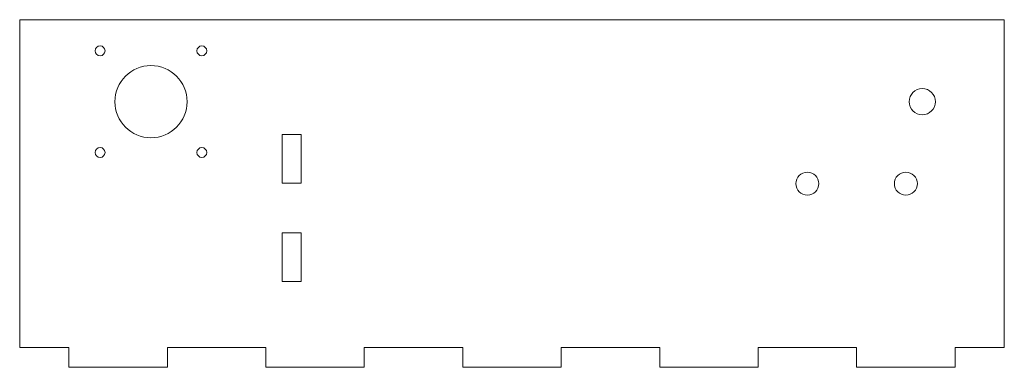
# Model space of a CAD drawing. Header units: millimetres. Extents: x -150 to 150, y -56 to 50.
import ezdxf

# ---------------------------------------------------------------- set-up
doc = ezdxf.new("R2010")
doc.units = ezdxf.units.MM

msp = doc.modelspace()

# ---------------------------------------------------------------- linework, layer by layer
at = {"color": 7, "linetype": 'Continuous', "lineweight": 15}
for p, q in [((-150, 50), (-150, -50)), ((150, 50), (-150, 50)), ((150, -50), (150, 50)), ((-64.2, 15), (-70, 15)), ((-70, 15), (-70, 0.2)), ((-64.2, 0.2), (-64.2, 15)), ((-70, 0.2), (-64.2, 0.2)), ((-64.2, -15), (-70, -15)), ((-70, -15), (-70, -29.8)), ((-64.2, -29.8), (-64.2, -15)), ((-70, -29.8), (-64.2, -29.8)), ((-150, -50), (-135, -50)), ((-135, -50), (-135, -56)), ((-105, -50), (-75, -50)), ((-105, -56), (-105, -50)), ((-75, -50), (-75, -56)), ((-45, -50), (-15, -50)), ((-45, -56), (-45, -50)), ((-15, -50), (-15, -56)), ((15, -50), (45, -50)), ((15, -56), (15, -50)), ((45, -50), (45, -56)), ((75, -50), (105, -50)), ((75, -56), (75, -50)), ((105, -50), (105, -56)), ((135, -50), (150, -50)), ((135, -56), (135, -50)), ((-135, -56), (-105, -56)), ((-75, -56), (-45, -56)), ((-15, -56), (15, -56)), ((45, -56), (75, -56)), ((105, -56), (135, -56))]:
    msp.add_line(p, q, dxfattribs=at)
for centre, radius in [((-125.5, 40.5), 1.5), ((-94.5, 40.5), 1.5), ((-110, 25), 11), ((125, 25), 4), ((-125.5, 9.5), 1.5), ((-94.5, 9.5), 1.5), ((90, 0), 3.5), ((120, 0), 3.5)]:
    msp.add_circle(centre, radius, dxfattribs=at)

doc.saveas('drawing.dxf')
